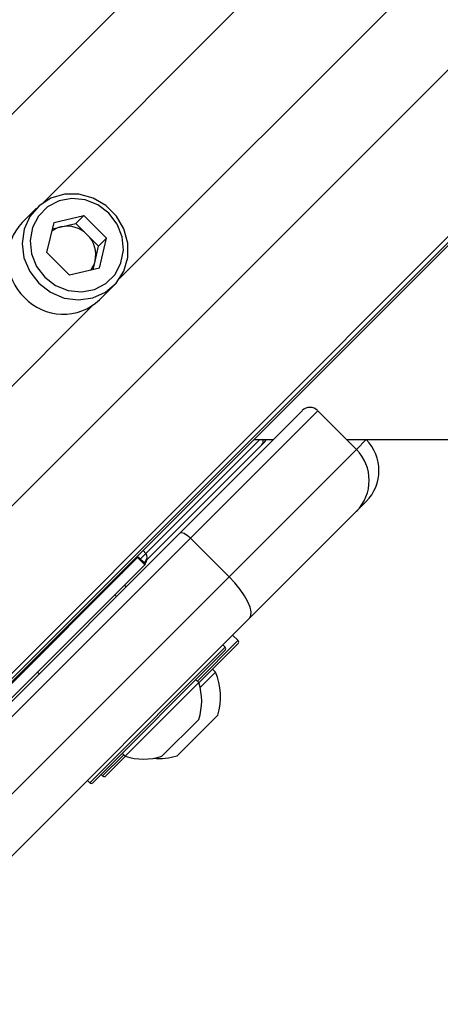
# Model space of a CAD drawing. Header units: millimetres. Extents: x 1508 to 17407, y 390 to 16320.
# Tile 59 of 66: x 3767 to 3844, y 10277 to 10457. Entities that reach past the tile are written whole.
import ezdxf

# ---------------------------------------------------------------- set-up
doc = ezdxf.new("R2010")
doc.units = ezdxf.units.MM
doc.header["$LTSCALE"] = 2
doc.layers.add('COMPONENT_GEOMETRY', color=7, linetype='Continuous')
doc.styles.add('SLDTEXTSTYLE0', font='TXT', dxfattribs={"width": 0.75})
doc.dimstyles.new('SLDDIMSTYLE0', dxfattribs={"dimtxt": 100, "dimasz": 6.604, "dimexe": 0, "dimexo": 0.0625, "dimgap": 25, "dimtad": 0, "dimtih": 1, "dimtoh": 1, "dimdec": 1, "dimrnd": 1e-09, "dimzin": 12, "dimdsep": 46, "dimtxsty": 'SLDTEXTSTYLE0', "dimsah": 1, "dimcen": 0.09, "dimadec": 0, "dimazin": 3, "dimtfac": 1, "dimtdec": 1, "dimtofl": 0, "dimtmove": 0, "dimatfit": 3, "dimfxl": 1, "dimfrac": 2, "dimtolj": 1, "dimtzin": 12, "dimarcsym": 0})
doc.dimstyles.new('SLDDIMSTYLE1', dxfattribs={"dimtxt": 100, "dimasz": 6.604, "dimexe": 0, "dimexo": 0.0625, "dimgap": 25, "dimtad": 0, "dimtih": 1, "dimtoh": 1, "dimdec": 0, "dimrnd": 1e-09, "dimzin": 12, "dimdsep": 46, "dimtxsty": 'SLDTEXTSTYLE0', "dimsah": 1, "dimcen": 0.09, "dimadec": 0, "dimazin": 3, "dimtfac": 1, "dimtdec": 0, "dimtofl": 0, "dimtmove": 0, "dimatfit": 3, "dimfxl": 1, "dimfrac": 2, "dimtolj": 1, "dimtzin": 12, "dimarcsym": 0})

# ---------------------------------------------------------------- blocks, each defined once
blk = doc.blocks.new('_D')
at = {"layer": 'COMPONENT_GEOMETRY', "color": 7}
for p, q in [((6308, 15517.23), (2562.54, 15517.23)), ((2568.89, 15517.23), (2568.89, 13024.91)), ((2368.82, 13004.59), (2338.35, 13004.59)), ((2338.35, 13004.59), (2338.35, 12845.84)), ((2768.96, 13004.59), (2799.43, 13004.59)), ((2799.43, 13004.59), (2799.43, 12845.84)), ((2338.35, 12845.84), (2368.82, 12845.84)), ((2799.43, 12845.84), (2768.96, 12845.84)), ((2568.89, 10203.9), (2568.89, 12696.23)), ((3176.17, 10203.9), (2562.54, 10203.9))]:
    blk.add_line(p, q, dxfattribs=at)
for points in [[(2568.89, 15517.23), (2567.87, 15510.63), (2569.91, 15510.63)], [(2568.89, 10203.9), (2569.91, 10210.5), (2567.87, 10210.5)]]:
    blk.add_solid(points, dxfattribs=at)
at = {"layer": 'COMPONENT_GEOMETRY', "color": 7, "char_height": 100, "attachment_point": 1, "style": 'SLDTEXTSTYLE0'}
for s, insert in [('8\'8.59"', (2368.82, 12974.75)), ('2656.7', (2365.7, 12825.13))]:
    blk.add_mtext(s, dxfattribs=dict(at, insert=insert))
blk = doc.blocks.new('_D_1')
at = {"layer": 'COMPONENT_GEOMETRY', "color": 7}
for p, q in [((8879.1, 12946.13), (8879.1, 8407.68)), ((3365.77, 10201.36), (3365.77, 8407.68)), ((5922.37, 8558.06), (5891.9, 8558.06)), ((5891.9, 8558.06), (5891.9, 8399.31)), ((6322.51, 8558.06), (6352.97, 8558.06)), ((6352.97, 8558.06), (6352.97, 8399.31)), ((3365.77, 8414.03), (5845.64, 8414.03)), ((8879.1, 8414.03), (6399.23, 8414.03)), ((5891.9, 8399.31), (5922.37, 8399.31)), ((6352.97, 8399.31), (6322.51, 8399.31))]:
    blk.add_line(p, q, dxfattribs=at)
for points in [[(3365.77, 8414.03), (3372.37, 8413.02), (3372.37, 8415.05)], [(8879.1, 8414.03), (8872.5, 8415.05), (8872.5, 8413.02)]]:
    blk.add_solid(points, dxfattribs=at)
at = {"layer": 'COMPONENT_GEOMETRY', "color": 7, "char_height": 100, "attachment_point": 1, "style": 'SLDTEXTSTYLE0'}
for s, insert in [('9\'0.53"', (5922.37, 8528.22)), ('2757', (5974.66, 8378.6))]:
    blk.add_mtext(s, dxfattribs=dict(at, insert=insert))

msp = doc.modelspace()

# ---------------------------------------------------------------- linework, layer by layer
at = {"color": 8, "linetype": 'Continuous', "lineweight": 25}
for p, q in [((3708.91, 10382.82), (4972.74, 11646.65)), ((3744.69, 10347.04), (5008.52, 11610.87)), ((3759.46, 10331.27), (5021.35, 11593.15)), ((3771.25, 10423.31), (4663.35, 11315.4)), ((3785.17, 10409.38), (4677.27, 11301.48)), ((3730.9, 10355.11), (3780.25, 10404.46)), ((3810.83, 10380.01), (3789.97, 10359.15)), ((3828.45, 10378.19), (3830.23, 10379.97)), ((3789.97, 10359.15), (3789.46, 10359.71)), ((3789.97, 10359.15), (3788.99, 10358.18)), ((3779.73, 10317.31), (3804.48, 10342.06)), ((3799.39, 10335.83), (3806.75, 10343.2)), ((3806.75, 10343.2), (3806.83, 10343.28)), ((3782.08, 10318.53), (3785.95, 10322.4))]:
    msp.add_line(p, q, dxfattribs=at)
at = {"color": 7, "linetype": 'Continuous', "lineweight": 25}
for p, q in [((3757.5, 10328.3), (4801.98, 11372.78)), ((3755.08, 10325.33), (4033.9, 10604.14)), ((3769.98, 10422.26), (3767.38, 10419.65)), ((3773.19, 10419.63), (3778.65, 10420.93)), ((3777.2, 10419.48), (3778.65, 10420.93)), ((3782.8, 10416.78), (3778.65, 10420.93)), ((3771.89, 10414.17), (3773.19, 10419.63)), ((3774.47, 10418.83), (3777.2, 10419.48)), ((3779.27, 10417.41), (3777.2, 10419.48)), ((3772.91, 10418.46), (3774.47, 10418.83)), ((3781.35, 10415.33), (3779.27, 10417.41)), ((3780.7, 10412.6), (3781.35, 10415.33)), ((3781.35, 10415.33), (3782.8, 10416.78)), ((3781.5, 10411.32), (3782.8, 10416.78)), ((3771.89, 10414.17), (3776.04, 10410.02)), ((3780.33, 10411.04), (3780.7, 10412.6)), ((3781.5, 10411.32), (3776.04, 10410.02)), ((3781.52, 10405.51), (3784.13, 10408.11)), ((3796.22, 10362.93), (3818.55, 10385.26)), ((3821.38, 10385.26), (3798.11, 10362)), ((3821.38, 10385.26), (3828.45, 10378.19)), ((3809.77, 10380.01), (3813.3, 10380.01)), ((3811.15, 10379), (3811.64, 10379.48)), ((3830.19, 10380.02), (3830.23, 10379.97)), ((3789.98, 10357.83), (3811.15, 10379)), ((3805.19, 10354.93), (3828.45, 10378.19)), ((3830.23, 10368.66), (3828.45, 10366.88)), ((3828.45, 10366.88), (3808.91, 10347.34)), ((3736.24, 10302.95), (3796.22, 10362.93)), ((3798.11, 10362), (3738.14, 10302.02)), ((3798.11, 10362), (3805.19, 10354.93)), ((3788.47, 10358.44), (3763.18, 10333.15)), ((3788.6, 10358.57), (3788.47, 10358.44)), ((3788.47, 10358.44), (3789.78, 10357.13)), ((3789.91, 10357.26), (3788.6, 10358.57)), ((3789.66, 10357.51), (3789.98, 10357.83)), ((3789.78, 10357.13), (3764.49, 10331.84)), ((3789.78, 10357.13), (3789.91, 10357.26)), ((3789.8, 10357.36), (3789.88, 10357.44)), ((3745.21, 10294.95), (3805.19, 10354.93)), ((3785.51, 10355.56), (3785.25, 10355.38)), ((3786.39, 10353.1), (3786.07, 10353.42)), ((3786.39, 10353.1), (3786.07, 10353.42)), ((3784.61, 10351.32), (3784.29, 10351.64)), ((3784.61, 10351.32), (3784.29, 10351.64)), ((3808.91, 10347.34), (3748.93, 10287.36)), ((3806.83, 10343.28), (3805.84, 10344.27)), ((3806.75, 10342.64), (3799.65, 10335.54)), ((3804.48, 10342.06), (3804.05, 10342.48)), ((3806.83, 10342.71), (3806.75, 10342.64)), ((3804.48, 10341.49), (3780.29, 10317.31)), ((3802.7, 10337.51), (3802.16, 10338.04)), ((3770.15, 10337.5), (3770.47, 10337.18)), ((3770.15, 10337.5), (3770.47, 10337.18)), ((3802.7, 10337.51), (3799.89, 10334.7)), ((3799.64, 10335.58), (3786.21, 10322.15)), ((3799.64, 10335.58), (3799.1, 10336.12)), ((3803.12, 10329.66), (3795.69, 10322.24)), ((3799.63, 10328.87), (3792.92, 10322.15)), ((3786.25, 10322.13), (3782.64, 10318.53)), ((3785.67, 10322.68), (3786.21, 10322.15)), ((3781.8, 10318.81), (3782.08, 10318.53)), ((3779.3, 10317.73), (3779.73, 10317.31))]:
    msp.add_line(p, q, dxfattribs=at)
at = {"color": 7, "linetype": 'Continuous', "lineweight": 25, "flags": 128}
for points in [[(3770.41, 10408.54), (3772.56, 10406.88), (3775.05, 10405.83), (3777.69, 10405.48), (3780.28, 10405.85), (3782.63, 10406.91), (3784.56, 10408.58), (3785.94, 10410.75), (3786.66, 10413.24), (3786.67, 10415.88), (3785.97, 10418.46), (3784.6, 10420.81), (3782.68, 10422.73), (3780.33, 10424.1), (3777.75, 10424.8), (3775.11, 10424.8), (3772.62, 10424.07), (3770.45, 10422.69), (3768.78, 10420.76), (3767.72, 10418.41), (3767.35, 10415.82), (3767.7, 10413.18), (3768.75, 10410.69), (3770.41, 10408.54)], [(3771.5, 10409.63), (3773.49, 10408.11), (3775.79, 10407.19), (3778.22, 10406.94), (3780.58, 10407.39), (3782.67, 10408.48), (3784.34, 10410.15), (3785.43, 10412.24), (3785.88, 10414.6), (3785.63, 10417.03), (3784.71, 10419.33), (3783.19, 10421.32), (3781.2, 10422.84), (3778.9, 10423.76), (3776.47, 10424.01), (3774.11, 10423.57), (3772.02, 10422.47), (3770.35, 10420.8), (3769.26, 10418.71), (3768.81, 10416.35), (3769.06, 10413.92), (3769.98, 10411.62), (3771.5, 10409.63)], [(3826.62, 10380.02), (4399.98, 10380.05), (5029.34, 10380.08), (5669.94, 10380.09), (6310.54, 10380.1)], [(3796.22, 10362.93), (3796.34, 10363), (3796.51, 10363.01), (3796.72, 10362.96), (3796.97, 10362.86), (3797.25, 10362.7), (3797.54, 10362.5), (3797.83, 10362.26), (3798.11, 10362)], [(3785.52, 10355.54), (3785.22, 10355.37), (3785.18, 10355.35)], [(3808.91, 10347.34), (3809.18, 10347.82), (3809.22, 10348.51), (3809.03, 10349.36), (3808.62, 10350.36), (3808, 10351.46), (3807.2, 10352.62), (3806.25, 10353.79), (3805.19, 10354.93)]]:
    msp.add_lwpolyline(points, dxfattribs=at)
at = {"color": 7, "linetype": 'Continuous', "lineweight": 25}
for centre, radius, start, end in [((3774.44, 10413), 9.7, 136.7531, 226.7979), ((3775.59, 10413.8), 5.15, 44.3774, 102.5941), ((3775.53, 10414.36), 4.59, 103.3406, 126.1803), ((3775.67, 10413.73), 5.15, 347.4059, 45.6226), ((3776.23, 10413.66), 4.59, 323.8197, 346.6594), ((3774.87, 10412.57), 9.7, 223.2021, 313.2469), ((3819.96, 10383.85), 2, 45, 135), ((3810.93, 10380.19), 1, 315, 349.8691), ((3824.58, 10374.32), 8, 315, 45), ((3822.79, 10372.53), 8, 315, 45), ((3789.17, 10358.14), 1, 315, 351.8699), ((3789.28, 10358.48), 0.962, 317.0513, 44.186), ((3804.19, 10341.77), 0.4, 315, 45), ((3806.54, 10342.99), 0.4, 315, 45), ((3792.33, 10333.02), 11.29, 342.7009, 23.3898), ((3789.55, 10332.24), 10.63, 341.5409, 18.3384), ((3789.55, 10332.24), 10.63, 251.6616, 288.4591), ((3792.33, 10333.02), 11.29, 265.2595, 287.2991), ((3782.36, 10318.81), 0.4, 225, 315), ((3780.01, 10317.59), 0.4, 225, 315)]:
    msp.add_arc(centre, radius, start, end, dxfattribs=at)
at = {"color": 8, "linetype": 'Continuous', "lineweight": 25}
msp.add_arc((3810.47, 10379.64), 0.939, 316.5188, 23.493, dxfattribs=at)
at = {"color": 7, "linetype": 'Continuous', "lineweight": 25}
msp.add_open_spline([(3785.07, 10355.32), (3785.17, 10355.35), (3785.43, 10355.42), (3785.63, 10355.61), (3785.77, 10355.73)], degree=3, knots=[0, 0, 0, 0, 0.352331, 1, 1, 1, 1], dxfattribs=at)

# ---------------------------------------------------------------- dimensions: what is measured, and where the dimension line sits
at = {"layer": 'COMPONENT_GEOMETRY', "color": 7}
dim = msp.add_linear_dim(base=(2568.89, 10203.9), p1=(6310.54, 15517.23), p2=(3178.71, 10203.9), angle=90, dimstyle='SLDDIMSTYLE0', dxfattribs=at)
dim.commit()
dim.dimension.update_dxf_attribs({"geometry": '_D', "text_midpoint": (2568.89, 12860.57), "dimtype": 160})
dim = msp.add_linear_dim(base=(3365.77, 8414.03), p1=(8879.1, 12948.67), p2=(3365.77, 10203.9), dimstyle='SLDDIMSTYLE1', dxfattribs=at)
dim.commit()
dim.dimension.update_dxf_attribs({"geometry": '_D_1', "text_midpoint": (6122.44, 8414.03), "dimtype": 160})

doc.saveas('drawing.dxf')
